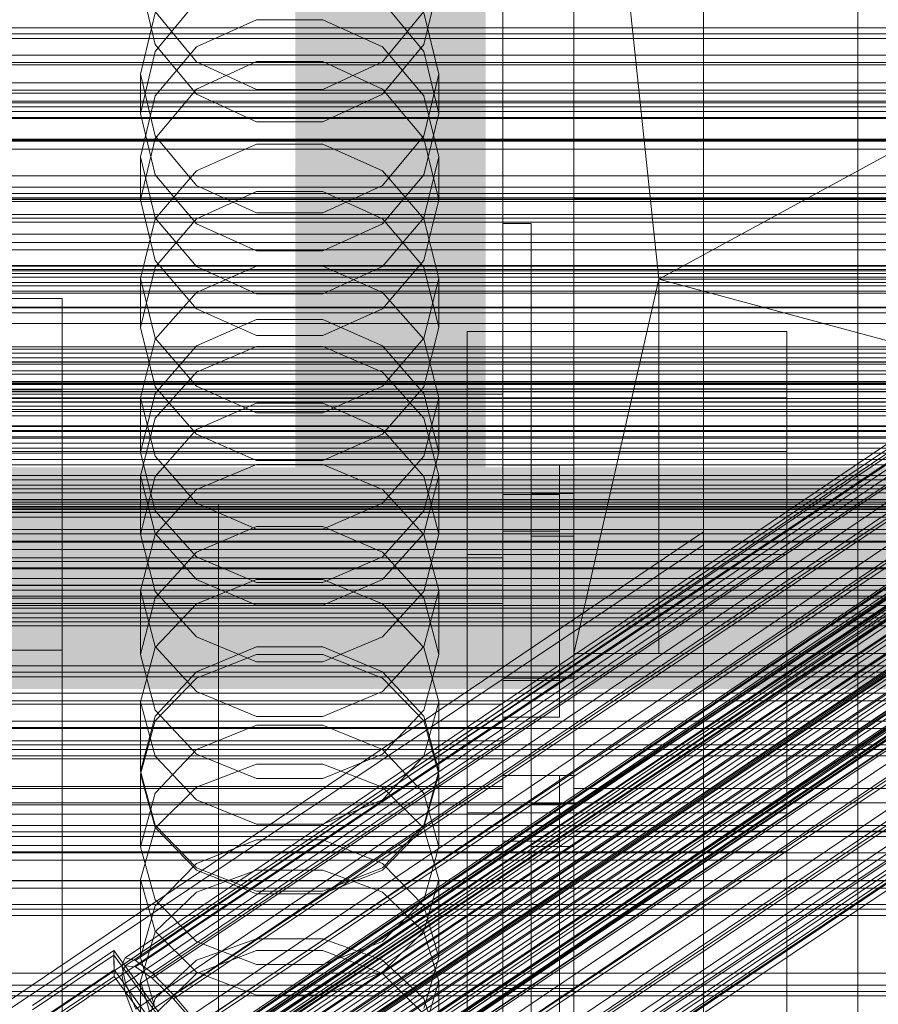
# Model space of a CAD drawing. Header units: millimetres. Extents: x -3490 to 61924, y -72580 to 6847.
# Tile 173 of 256: x 132 to 253, y -34520 to -34382. Entities that reach past the tile are written whole.
import ezdxf

# ---------------------------------------------------------------- set-up
doc = ezdxf.new("R2010")
doc.units = ezdxf.units.MM
for name, color, linetype, lineweight in [('COTAS_O', 1, 'Continuous', 0), ('COTAS_P', 1, 'Continuous', 0), ('frontal_briquetadora', 7, 'Continuous', 0), ('frontal_C01', 7, 'Continuous', 0), ('frontal_C02', 7, 'Continuous', 0), ('frontal_C03', 7, 'Continuous', 0), ('frontal_mezcladora', 7, 'Continuous', 0), ('frontal_secador', 7, 'Continuous', 0), ('frontal_tolva', 7, 'Continuous', 0), ('frontal_tolva-C01', 7, 'Continuous', 0)]:
    doc.layers.add(name, color=color, linetype=linetype, lineweight=lineweight)
doc.dimstyles.new('R19_100', dxfattribs={"dimtxt": 250, "dimasz": 150, "dimexe": 150, "dimexo": 80, "dimgap": 100, "dimtad": 1, "dimtih": 1, "dimtoh": 1, "dimdsep": 46, "dimcen": 0.09, "dimadec": 0, "dimazin": 0, "dimtfac": 1, "dimtdec": 4, "dimtofl": 0, "dimtmove": 0, "dimatfit": 3, "dimfxl": 1, "dimtolj": 1, "dimtzin": 0, "dimarcsym": 0})

# ---------------------------------------------------------------- blocks, each defined once
blk = doc.blocks.new('DIM_R29_52')
at = {"layer": 'COTAS_P'}
for p, q in [((-1750, -34600), (-1600, -34555)), ((2600, -34600), (2450, -34555)), ((-1750, -35500), (-1750, -34600)), ((-1750, -34600), (2600, -34600)), ((-1750, -34600), (-1600, -34645)), ((2600, -34600), (2450, -34645)), ((2600, -35500), (2600, -34600))]:
    blk.add_line(p, q, dxfattribs=at)
blk.add_text('4350 P', height=250, dxfattribs=at).set_placement((425, -34500))
blk = doc.blocks.new('DIM_R29_57')
at = {"layer": 'COTAS_O'}
for p, q in [((-1725, -33700), (-1575, -33655)), ((1725, -33700), (1575, -33655)), ((-1725, -34400), (-1725, -33700)), ((-1725, -33700), (1725, -33700)), ((-1725, -33700), (-1575, -33745)), ((1725, -33700), (1575, -33745)), ((1725, -34400), (1725, -33700))]:
    blk.add_line(p, q, dxfattribs=at)
blk.add_text('3450 O', height=250, dxfattribs=at).set_placement((0, -33600))
blk = doc.blocks.new('DIM_R29_58')
at = {"layer": 'COTAS_P'}
for p, q in [((-150, -32300), (550, -32300)), ((550, -32300), (505, -32450)), ((550, -34900), (550, -32300)), ((550, -32300), (595, -32450)), ((550, -34900), (505, -34750)), ((550, -34900), (595, -34750)), ((-150, -34900), (550, -34900))]:
    blk.add_line(p, q, dxfattribs=at)
blk.add_text('2600 P', height=250, rotation=90, dxfattribs=at).set_placement((450, -33600))
blk = doc.blocks.new('DIM_R29_61')
at = {"layer": 'COTAS_O'}
for p, q in [((-650, -34200), (-500, -34155)), ((650, -34200), (500, -34155)), ((-650, -34900), (-650, -34200)), ((-650, -34200), (650, -34200)), ((-650, -34200), (-500, -34245)), ((650, -34200), (500, -34245)), ((650, -34900), (650, -34200))]:
    blk.add_line(p, q, dxfattribs=at)
blk.add_text('1300 O', height=250, dxfattribs=at).set_placement((0, -34100))
blk = doc.blocks.new('DIM_R29_66')
at = {"layer": 'COTAS_P'}
for p, q in [((-305, -34680), (395, -34680)), ((395, -34680), (350, -34830)), ((395, -36000), (395, -34680)), ((395, -34680), (440, -34830)), ((395, -36000), (350, -35850)), ((395, -36000), (440, -35850)), ((-305, -36000), (395, -36000))]:
    blk.add_line(p, q, dxfattribs=at)
blk.add_text('1320 P', height=250, rotation=90, dxfattribs=at).set_placement((295, -35340))

msp = doc.modelspace()

# ---------------------------------------------------------------- linework, layer by layer
at = {"layer": 'frontal_briquetadora'}
for p, q in [((210, -34680), (210, -33820)), ((210, -34060), (210, -34490)), ((210, -34496), (210, -34060)), ((210, -34680), (210, -34260)), ((210, -34496), (210, -34260)), ((210, -34305), (210, -34471)), ((222, -34418.333), (210, -34305)), ((210, -34680), (210, -34305)), ((210, -34305), (210, -34496)), ((430, -34305), (222, -34418.333)), ((200, -34383.153), (200, -34372.127)), ((200, -34383.24), (200, -34372.205)), ((200, -34372.717), (200, -34391.832)), ((200, -34373.318), (200, -34392.425)), ((200, -34393.018), (200, -34373.92)), ((200, -34375.844), (200, -34386.064)), ((200, -34375.925), (200, -34386.153)), ((151.08, -34385.296), (149, -34376.522)), ((191, -34376.522), (188.92, -34385.296)), ((151.08, -34386.283), (156.906, -34379.254)), ((183.094, -34379.254), (188.92, -34386.283)), ((200, -34379.318), (200, -34388.707)), ((200, -34379.401), (200, -34388.798)), ((151.08, -34380.809), (149, -34389.484)), ((151.08, -34380.664), (156.907, -34387.722)), ((156.907, -34385.622), (165.327, -34381.804)), ((165.327, -34381.804), (174.673, -34381.804)), ((174.673, -34381.804), (183.093, -34385.622)), ((183.093, -34387.722), (188.92, -34380.664)), ((191, -34389.484), (188.92, -34380.809)), ((200, -34391.516), (200, -34383.153)), ((200, -34391.61), (200, -34383.24)), ((156.906, -34392.292), (151.08, -34385.296)), ((151.08, -34392.502), (156.907, -34385.622)), ((183.093, -34385.622), (188.92, -34392.502)), ((188.92, -34385.296), (183.094, -34392.292)), ((200, -34386.064), (200, -34393.549)), ((200, -34386.153), (200, -34393.644)), ((149, -34394.99), (151.08, -34386.283)), ((188.92, -34386.283), (191, -34394.99)), ((165.326, -34387.688), (156.906, -34391.571)), ((156.907, -34387.722), (165.327, -34391.639)), ((174.674, -34387.688), (165.326, -34387.688)), ((174.673, -34391.639), (183.093, -34387.722)), ((183.094, -34391.571), (174.674, -34387.688)), ((200, -34388.707), (200, -34395.296)), ((200, -34388.798), (200, -34395.393)), ((149, -34389.484), (149, -34394.99)), ((149, -34389.484), (151.08, -34398.159)), ((188.92, -34398.159), (191, -34389.484)), ((191, -34389.484), (191, -34394.99)), ((156.906, -34391.571), (151.08, -34398.53)), ((165.327, -34391.639), (174.673, -34391.639)), ((188.92, -34398.53), (183.094, -34391.571)), ((200, -34397.01), (200, -34391.516)), ((200, -34397.108), (200, -34391.61)), ((149, -34401.081), (151.08, -34392.502)), ((165.326, -34396.159), (156.906, -34392.292)), ((183.094, -34392.292), (174.674, -34396.159)), ((188.92, -34392.502), (191, -34401.081)), ((200, -34391.832), (200, -34410.648)), ((200, -34392.425), (200, -34411.23)), ((200, -34411.813), (200, -34393.018)), ((200, -34393.549), (200, -34398.115)), ((200, -34393.644), (200, -34398.214)), ((151.08, -34403.634), (149, -34394.99)), ((191, -34394.99), (188.92, -34403.634)), ((200, -34395.296), (200, -34398.924)), ((200, -34395.393), (200, -34399.023)), ((174.674, -34396.159), (165.326, -34396.159)), ((200, -34399.5), (200, -34397.01)), ((200, -34399.6), (200, -34397.108)), ((151.08, -34398.53), (149, -34407.145)), ((151.08, -34398.159), (156.907, -34405.116)), ((183.093, -34405.116), (188.92, -34398.159)), ((191, -34407.145), (188.92, -34398.53)), ((200, -34398.115), (200, -34399.65)), ((200, -34398.214), (200, -34399.75)), ((210, -34399.964), (210, -34398.226)), ((156.907, -34403.051), (165.327, -34399.304)), ((165.327, -34399.304), (174.673, -34399.304)), ((174.673, -34399.304), (183.093, -34403.051)), ((200, -34398.924), (200, -34399.5)), ((200, -34399.023), (200, -34399.6)), ((210, -34403.095), (210, -34399.964)), ((149, -34401.081), (149, -34407.145)), ((151.08, -34409.66), (149, -34401.081)), ((191, -34401.081), (188.92, -34409.66)), ((191, -34401.081), (191, -34407.145)), ((151.08, -34409.801), (156.907, -34403.051)), ((156.906, -34410.517), (151.08, -34403.634)), ((183.093, -34403.051), (188.92, -34409.801)), ((188.92, -34403.634), (183.094, -34410.517)), ((210, -34407), (210, -34403.095)), ((156.907, -34405.116), (165.327, -34408.976)), ((174.673, -34408.976), (183.093, -34405.116)), ((165.326, -34405.988), (156.906, -34409.807)), ((174.674, -34405.988), (165.326, -34405.988)), ((183.094, -34409.807), (174.674, -34405.988)), ((149, -34407.145), (151.08, -34415.689)), ((188.92, -34415.689), (191, -34407.145)), ((210, -34407), (452, -34407)), ((210, -34407), (210, -34410.905)), ((156.907, -34416.54), (151.08, -34409.66)), ((165.327, -34408.976), (174.673, -34408.976)), ((188.92, -34409.66), (183.093, -34416.54)), ((149, -34418.219), (151.08, -34409.801)), ((156.906, -34409.807), (151.08, -34416.648)), ((165.326, -34414.319), (156.906, -34410.517)), ((183.094, -34410.517), (174.674, -34414.319)), ((188.92, -34416.648), (183.094, -34409.807)), ((188.92, -34409.801), (191, -34418.219)), ((200, -34454.149), (200, -34410.477)), ((200, -34410.477), (200, -34448.619)), ((204, -34410.477), (200, -34410.477)), ((200, -34410.648), (200, -34429.115)), ((204, -34410.477), (204, -34454.149)), ((204, -34448.619), (204, -34410.477)), ((210, -34410.905), (210, -34414.036)), ((200, -34411.23), (200, -34429.686)), ((200, -34430.257), (200, -34411.813)), ((174.674, -34414.319), (165.326, -34414.319)), ((210, -34414.036), (210, -34415.774)), ((151.08, -34416.648), (149, -34425.108)), ((151.08, -34415.689), (156.906, -34422.488)), ((165.327, -34416.505), (156.907, -34420.17)), ((165.327, -34420.358), (156.907, -34416.54)), ((174.673, -34416.505), (165.327, -34416.505)), ((183.093, -34420.17), (174.673, -34416.505)), ((183.093, -34416.54), (174.673, -34420.358)), ((183.094, -34422.488), (188.92, -34415.689)), ((191, -34425.108), (188.92, -34416.648)), ((149, -34418.219), (149, -34425.108)), ((149, -34418.219), (151.08, -34426.637)), ((188.92, -34426.637), (191, -34418.219)), ((191, -34418.219), (191, -34425.108)), ((222, -34418.333), (210, -34471)), ((222, -34471), (222, -34418.333)), ((222, -34418.333), (418, -34418.333)), ((418, -34471), (222, -34418.333)), ((156.907, -34420.17), (151.08, -34426.776)), ((174.673, -34420.358), (165.327, -34420.358)), ((188.92, -34426.776), (183.093, -34420.17)), ((156.906, -34422.488), (165.326, -34426.241)), ((174.674, -34426.241), (183.094, -34422.488)), ((156.906, -34427.72), (165.326, -34423.972)), ((165.326, -34423.972), (174.674, -34423.972)), ((174.674, -34423.972), (183.094, -34427.72)), ((151.08, -34433.486), (149, -34425.108)), ((165.326, -34426.241), (174.674, -34426.241)), ((191, -34425.108), (188.92, -34433.486)), ((151.08, -34426.776), (149, -34435.012)), ((151.08, -34426.637), (156.907, -34433.388)), ((151.08, -34434.426), (156.906, -34427.72)), ((183.093, -34433.388), (188.92, -34426.637)), ((183.094, -34427.72), (188.92, -34434.426)), ((191, -34435.012), (188.92, -34426.776)), ((156.907, -34431.392), (165.327, -34427.785)), ((165.327, -34427.785), (174.673, -34427.785)), ((174.673, -34427.785), (183.093, -34431.392)), ((200, -34429.115), (200, -34447.187)), ((200, -34429.686), (200, -34447.745)), ((200, -34448.302), (200, -34430.257)), ((151.08, -34437.891), (156.907, -34431.392)), ((183.093, -34431.392), (188.92, -34437.891)), ((200, -34434.477), (-160, -34434.477)), ((149, -34442.708), (151.08, -34434.426)), ((156.906, -34440.145), (151.08, -34433.486)), ((156.907, -34433.388), (165.327, -34437.134)), ((174.673, -34437.134), (183.093, -34433.388)), ((188.92, -34433.486), (183.094, -34440.145)), ((188.92, -34434.426), (191, -34442.708)), ((200, -34478.149), (200, -34434.477)), ((200, -34439.62), (200, -34434.477)), ((149, -34435.012), (149, -34442.708)), ((149, -34435.012), (151.08, -34443.249)), ((165.326, -34435.765), (156.906, -34439.459)), ((174.674, -34435.765), (165.326, -34435.765)), ((183.094, -34439.459), (174.674, -34435.765)), ((188.92, -34443.249), (191, -34435.012)), ((191, -34435.012), (191, -34442.708)), ((165.327, -34437.134), (174.673, -34437.134)), ((149, -34445.996), (151.08, -34437.891)), ((188.92, -34437.891), (191, -34445.996)), ((200, -34441.272), (200, -34438.696)), ((200, -34438.696), (200, -34442.962)), ((-160, -34439.62), (200, -34439.62)), ((156.906, -34439.459), (151.08, -34446.067)), ((165.326, -34443.818), (156.906, -34440.145)), ((183.094, -34440.145), (174.674, -34443.818)), ((188.92, -34446.067), (183.094, -34439.459)), ((200, -34439.62), (200, -34483.291)), ((200, -34450.299), (200, -34441.272)), ((151.08, -34450.901), (149, -34442.708)), ((191, -34442.708), (188.92, -34450.901)), ((200, -34442.962), (200, -34453.421)), ((151.08, -34443.249), (156.907, -34449.855)), ((174.674, -34443.818), (165.326, -34443.818)), ((183.093, -34449.855), (188.92, -34443.249)), ((156.907, -34447.906), (165.327, -34444.394)), ((165.327, -34444.394), (174.673, -34444.394)), ((174.673, -34444.394), (183.093, -34447.906)), ((200, -34444.477), (208, -34444.477)), ((200, -34474.477), (200, -34444.477)), ((200, -34448.416), (200, -34444.991)), ((208, -34444.477), (210, -34444.477)), ((208, -34474.477), (208, -34444.477)), ((210, -34474.477), (210, -34444.477)), ((149, -34445.996), (149, -34454.221)), ((151.08, -34454.101), (149, -34445.996)), ((151.08, -34446.067), (149, -34454.221)), ((191, -34445.996), (188.92, -34454.101)), ((191, -34454.221), (188.92, -34446.067)), ((191, -34445.996), (191, -34454.221)), ((151.08, -34454.234), (156.907, -34447.906)), ((183.093, -34447.906), (188.92, -34454.234)), ((200, -34447.187), (200, -34464.816)), ((200, -34447.745), (200, -34465.36)), ((200, -34465.903), (200, -34448.302)), ((200, -34458.171), (200, -34448.416)), ((204, -34448.477), (210, -34448.477)), ((204, -34454.477), (204, -34448.477)), ((210, -34454.477), (210, -34448.477)), ((156.907, -34449.855), (165.327, -34453.52)), ((174.673, -34453.52), (183.093, -34449.855)), ((200, -34448.619), (200, -34492.29)), ((200, -34448.619), (204, -34448.619)), ((200, -34448.619), (200, -34474.822)), ((200, -34453.761), (200, -34448.619)), ((200, -34448.619), (208, -34448.619)), ((204, -34492.29), (204, -34448.619)), ((208, -34474.822), (208, -34448.619)), ((208, -34448.619), (208, -34453.761)), ((200, -34451.11), (-160, -34451.11)), ((156.906, -34457.404), (151.08, -34450.901)), ((188.92, -34450.901), (183.094, -34457.404)), ((200, -34464.401), (200, -34450.299)), ((200, -34453.453), (200, -34450.877)), ((200, -34450.877), (200, -34455.143)), ((200, -34483.291), (200, -34451.11)), ((200, -34457.538), (200, -34451.11)), ((165.326, -34453.127), (156.906, -34456.734)), ((174.674, -34453.127), (165.326, -34453.127)), ((165.327, -34453.52), (174.673, -34453.52)), ((183.094, -34456.734), (174.674, -34453.127)), ((200, -34453.421), (200, -34468.481)), ((200, -34462.48), (200, -34453.453)), ((200, -34479.964), (200, -34453.761)), ((208, -34453.761), (200, -34453.761)), ((208, -34453.761), (208, -34479.964)), ((149, -34454.221), (151.08, -34462.278)), ((149, -34462.125), (151.08, -34454.234)), ((156.907, -34460.601), (151.08, -34454.101)), ((188.92, -34454.101), (183.093, -34460.601)), ((188.92, -34462.278), (191, -34454.221)), ((188.92, -34454.234), (191, -34462.125)), ((200, -34674), (200, -34454.149)), ((200, -34454.149), (200, -34492.29)), ((204, -34454.149), (200, -34454.149)), ((200, -34455.143), (200, -34465.602)), ((204, -34454.149), (204, -34674)), ((204, -34492.29), (204, -34454.149)), ((204, -34454.477), (210, -34454.477)), ((156.906, -34456.734), (151.08, -34463.181)), ((188.92, -34463.18), (183.094, -34456.734)), ((-160, -34457.538), (200, -34457.538)), ((165.326, -34460.988), (156.906, -34457.404)), ((183.094, -34457.404), (174.674, -34460.988)), ((200, -34457.538), (200, -34489.719)), ((200, -34472.77), (200, -34458.171)), ((165.327, -34460.596), (156.907, -34464.004)), ((165.327, -34464.208), (156.907, -34460.601)), ((174.674, -34460.988), (165.326, -34460.988)), ((174.673, -34460.596), (165.327, -34460.596)), ((183.093, -34464.004), (174.673, -34460.596)), ((183.093, -34460.601), (174.673, -34464.208)), ((200, -34461.368), (-160, -34461.368)), ((149, -34462.125), (149, -34471.125)), ((149, -34462.125), (151.08, -34470.016)), ((151.08, -34462.278), (156.906, -34468.668)), ((183.094, -34468.668), (188.92, -34462.278)), ((188.92, -34470.016), (191, -34462.125)), ((191, -34462.125), (191, -34471.125)), ((200, -34489.719), (200, -34461.368)), ((200, -34463.94), (200, -34461.368)), ((151.08, -34463.181), (149, -34471.125)), ((191, -34471.125), (188.92, -34463.18)), ((200, -34476.582), (200, -34462.48)), ((-160, -34463.94), (200, -34463.94)), ((156.907, -34464.004), (151.08, -34470.145)), ((174.673, -34464.208), (165.327, -34464.208)), ((188.92, -34470.145), (183.093, -34464.004)), ((200, -34463.94), (200, -34492.29)), ((200, -34481.433), (200, -34464.401)), ((200, -34464.816), (200, -34481.959)), ((200, -34465.36), (200, -34482.486)), ((200, -34465.602), (200, -34480.662)), ((200, -34483.013), (200, -34465.903)), ((156.906, -34468.668), (165.326, -34472.188)), ((174.674, -34472.188), (183.094, -34468.668)), ((200, -34468.481), (200, -34485.849)), ((151.08, -34470.145), (149, -34477.803)), ((151.08, -34470.016), (156.907, -34476.344)), ((156.906, -34473.572), (165.326, -34470.06)), ((165.326, -34470.06), (174.674, -34470.06)), ((174.674, -34470.06), (183.094, -34473.572)), ((183.093, -34476.344), (188.92, -34470.016)), ((191, -34477.803), (188.92, -34470.145)), ((151.08, -34478.964), (149, -34471.125)), ((156.907, -34474.485), (165.327, -34471.151)), ((165.327, -34471.151), (174.673, -34471.151)), ((174.673, -34471.151), (183.093, -34474.485)), ((191, -34471.125), (188.92, -34478.964)), ((210, -34471), (222, -34471)), ((210, -34471), (430, -34471)), ((210, -34471), (210, -34680)), ((210, -34471), (210, -34496)), ((430, -34471), (222, -34471)), ((418, -34471), (222, -34471)), ((165.326, -34472.188), (174.674, -34472.188)), ((200, -34489.991), (200, -34472.77)), ((151.08, -34479.841), (156.906, -34473.572)), ((151.08, -34480.494), (156.907, -34474.485)), ((183.093, -34474.485), (188.92, -34480.494)), ((183.094, -34473.572), (188.92, -34479.841)), ((200, -34474.477), (208, -34474.477)), ((200, -34474.822), (200, -34479.964)), ((208, -34474.822), (200, -34474.822)), ((208, -34474.477), (210, -34474.477)), ((208, -34479.964), (208, -34474.822)), ((156.907, -34476.344), (165.327, -34479.856)), ((174.673, -34479.856), (183.093, -34476.344)), ((200, -34493.614), (200, -34476.582)), ((200, -34478.149), (-160, -34478.149)), ((149, -34477.803), (149, -34487.557)), ((149, -34477.803), (151.08, -34485.461)), ((156.906, -34485.172), (151.08, -34478.964)), ((188.92, -34478.964), (183.094, -34485.172)), ((188.92, -34485.461), (191, -34477.803)), ((191, -34477.803), (191, -34487.557)), ((200, -34698), (200, -34478.149)), ((200, -34483.291), (200, -34478.149)), ((149, -34487.557), (151.08, -34479.841)), ((165.327, -34479.856), (174.673, -34479.856)), ((188.92, -34479.841), (191, -34487.557)), ((208, -34479.964), (200, -34479.964)), ((-160, -34481.433), (200, -34481.433)), ((149, -34487.986), (151.08, -34480.494)), ((165.326, -34481.091), (156.906, -34484.534)), ((174.674, -34481.091), (165.326, -34481.091)), ((183.094, -34484.534), (174.674, -34481.091)), ((188.92, -34480.494), (191, -34487.986)), ((200, -34480.662), (200, -34498.03)), ((200, -34498.801), (200, -34481.433)), ((200, -34481.959), (200, -34498.57)), ((200, -34482.486), (200, -34499.08)), ((200, -34499.589), (200, -34483.013)), ((-160, -34483.291), (200, -34483.291)), ((156.906, -34484.534), (151.08, -34490.676)), ((188.92, -34490.676), (183.094, -34484.534)), ((200, -34483.291), (200, -34703.142)), ((200, -34691.652), (200, -34483.291)), ((200, -34489.719), (200, -34483.291)), ((-160, -34485.849), (200, -34485.849)), ((151.08, -34485.461), (156.907, -34491.602)), ((165.326, -34488.588), (156.906, -34485.172)), ((183.094, -34485.172), (174.674, -34488.588)), ((183.093, -34491.602), (188.92, -34485.461)), ((200, -34485.849), (200, -34502.881)), ((156.907, -34489.803), (165.327, -34486.586)), ((165.327, -34486.586), (174.673, -34486.586)), ((174.673, -34486.586), (183.093, -34489.803)), ((151.08, -34495.158), (149, -34487.557)), ((149, -34487.986), (149, -34498.23)), ((151.08, -34495.478), (149, -34487.986)), ((174.674, -34488.588), (165.326, -34488.588)), ((191, -34487.557), (188.92, -34495.158)), ((191, -34487.986), (188.92, -34495.478)), ((191, -34487.986), (191, -34498.23)), ((200, -34488.149), (208, -34488.149)), ((200, -34518.149), (200, -34488.149)), ((208, -34488.149), (210, -34488.149)), ((208, -34518.149), (208, -34488.149)), ((210, -34518.149), (210, -34488.149)), ((-160, -34489.719), (200, -34489.719)), ((-160, -34489.991), (200, -34489.991)), ((151.08, -34495.6), (156.907, -34489.803)), ((183.093, -34489.803), (188.92, -34495.6)), ((200, -34489.719), (200, -34698.08)), ((200, -34692.717), (200, -34489.719)), ((200, -34492.29), (200, -34489.719)), ((200, -34489.991), (200, -34507.212)), ((430, -34490), (210, -34490)), ((151.08, -34490.676), (149, -34498.23)), ((191, -34498.23), (188.92, -34490.676)), ((-160, -34492.29), (200, -34492.29)), ((156.907, -34491.602), (165.327, -34495.01)), ((174.673, -34495.01), (183.093, -34491.602)), ((200, -34492.29), (200, -34695.288)), ((200, -34492.29), (204, -34492.29)), ((200, -34492.29), (200, -34689.16)), ((200, -34497.432), (200, -34492.29)), ((200, -34492.29), (208, -34492.29)), ((204, -34492.149), (210, -34492.149)), ((204, -34498.149), (204, -34492.149)), ((204, -34695.288), (204, -34492.29)), ((208, -34689.16), (208, -34492.29)), ((208, -34492.29), (208, -34497.432)), ((210, -34498.149), (210, -34492.149)), ((-160, -34493.614), (200, -34493.614)), ((200, -34510.982), (200, -34493.614)), ((149, -34502.829), (151.08, -34495.6)), ((156.906, -34501.17), (151.08, -34495.158)), ((156.907, -34501.486), (151.08, -34495.478)), ((165.327, -34495.01), (174.673, -34495.01)), ((188.92, -34495.478), (183.093, -34501.486)), ((188.92, -34495.158), (183.094, -34501.17)), ((188.92, -34495.6), (191, -34502.829)), ((210, -34496), (430, -34496)), ((210, -34496), (210, -34680)), ((-160, -34498.03), (200, -34498.03)), ((149, -34498.23), (151.08, -34505.662)), ((165.326, -34497.219), (156.906, -34500.552)), ((174.674, -34497.219), (165.326, -34497.219)), ((183.094, -34500.552), (174.674, -34497.219)), ((188.92, -34505.662), (191, -34498.23)), ((200, -34694.302), (200, -34497.432)), ((208, -34497.432), (200, -34497.432)), ((200, -34498.03), (200, -34515.062)), ((204, -34498.149), (210, -34498.149)), ((208, -34497.432), (208, -34694.302)), ((200, -34498.57), (200, -34514.607)), ((200, -34513.861), (200, -34498.801)), ((200, -34499.08), (200, -34515.099)), ((200, -34515.589), (200, -34499.589)), ((156.906, -34500.552), (151.08, -34506.493)), ((165.326, -34504.474), (156.906, -34501.17)), ((183.094, -34501.17), (174.674, -34504.474)), ((188.92, -34506.493), (183.094, -34500.552)), ((165.327, -34504.82), (156.907, -34501.486)), ((165.327, -34501.512), (156.907, -34504.604)), ((174.673, -34501.512), (165.327, -34501.512)), ((183.093, -34501.486), (174.673, -34504.82)), ((183.093, -34504.604), (174.673, -34501.512)), ((149, -34502.829), (149, -34513.787)), ((149, -34502.829), (151.08, -34510.058)), ((188.92, -34510.058), (191, -34502.829)), ((191, -34502.829), (191, -34513.787)), ((200, -34502.881), (200, -34516.984)), ((156.907, -34504.604), (151.08, -34510.176)), ((174.674, -34504.474), (165.326, -34504.474)), ((174.673, -34504.82), (165.327, -34504.82)), ((188.92, -34510.176), (183.093, -34504.604)), ((151.08, -34506.493), (149, -34513.787)), ((151.08, -34505.662), (156.906, -34511.534)), ((183.094, -34511.534), (188.92, -34505.662)), ((191, -34513.787), (188.92, -34506.493)), ((200, -34507.212), (200, -34521.811)), ((151.08, -34510.176), (149, -34517.123)), ((151.08, -34510.058), (156.907, -34515.855)), ((183.093, -34515.855), (188.92, -34510.058)), ((191, -34517.123), (188.92, -34510.176)), ((156.906, -34511.534), (165.326, -34514.76)), ((156.907, -34514.166), (165.327, -34511.161)), ((165.327, -34511.161), (174.673, -34511.161)), ((174.673, -34511.161), (183.093, -34514.166)), ((174.674, -34514.76), (183.094, -34511.534)), ((200, -34526.043), (200, -34510.982)), ((156.906, -34516.027), (165.326, -34512.811)), ((165.326, -34512.811), (174.674, -34512.811)), ((174.674, -34512.811), (183.094, -34516.027)), ((151.08, -34520.952), (149, -34513.787)), ((151.08, -34519.58), (156.907, -34514.166)), ((165.326, -34514.76), (174.674, -34514.76)), ((183.093, -34514.166), (188.92, -34519.58)), ((191, -34513.787), (188.92, -34520.952)), ((200, -34524.321), (200, -34513.861)), ((200, -34514.607), (200, -34530.029)), ((151.08, -34521.752), (156.906, -34516.027)), ((156.907, -34515.855), (165.327, -34519.072)), ((174.673, -34519.072), (183.093, -34515.855)), ((183.094, -34516.027), (188.92, -34521.752)), ((200, -34515.062), (200, -34529.165)), ((200, -34515.099), (200, -34530.501)), ((200, -34530.972), (200, -34515.589)), ((149, -34517.123), (149, -34528.769)), ((149, -34517.123), (151.08, -34524.071)), ((188.92, -34524.071), (191, -34517.123)), ((191, -34517.123), (191, -34528.769)), ((200, -34516.984), (200, -34526.011)), ((165.327, -34519.072), (174.673, -34519.072)), ((200, -34518.149), (208, -34518.149)), ((208, -34518.149), (210, -34518.149)), ((149, -34526.331), (151.08, -34519.58)), ((188.92, -34519.58), (191, -34526.331))]:
    msp.add_line(p, q, dxfattribs=at)
at = {"layer": 'frontal_C01'}
for p, q in [((250, -35948.844), (250, -33373.251)), ((250, -33378.064), (250, -35953.656)), ((228.298, -34453.88), (228.298, -34191.267)), ((228.298, -34197.047), (228.298, -34459.66)), ((146.872, -34513.845), (331.181, -34389.51)), ((148.32, -34514.194), (332.629, -34389.859)), ((146.383, -34514.934), (330.692, -34390.6)), ((150.629, -34515.959), (334.938, -34391.624)), ((146.887, -34517.389), (331.197, -34393.055)), ((141.045, -34537.815), (354.844, -34393.587)), ((141.218, -34537.429), (355.017, -34393.2)), ((141.224, -34538.685), (355.022, -34394.456)), ((141.731, -34537.552), (355.53, -34393.324)), ((142.549, -34538.178), (356.348, -34393.95)), ((141.742, -34539.979), (355.541, -34395.751)), ((143.617, -34539.262), (357.415, -34395.034)), ((153.641, -34519.019), (337.95, -34394.685)), ((144.861, -34540.732), (358.659, -34396.503)), ((148.35, -34521.042), (332.659, -34396.708)), ((142.565, -34541.61), (356.363, -34397.381)), ((359.995, -34398.258), (146.196, -34542.486)), ((143.635, -34543.465), (357.434, -34399.237)), ((157.152, -34523.166), (341.461, -34398.832)), ((144.881, -34545.419), (358.68, -34401.191)), ((147.533, -34544.406), (361.332, -34400.177)), ((150.672, -34525.644), (334.981, -34401.309)), ((148.779, -34546.36), (362.578, -34402.132)), ((146.218, -34547.339), (360.017, -34403.111)), ((149.85, -34548.216), (363.648, -34403.987)), ((345.231, -34403.783), (160.922, -34528.118)), ((147.554, -34549.093), (361.352, -34404.865)), ((148.798, -34550.563), (362.596, -34406.335)), ((150.672, -34549.846), (364.471, -34405.618)), ((151.191, -34551.14), (364.989, -34406.912)), ((153.694, -34530.881), (338.003, -34406.546)), ((149.865, -34551.647), (363.664, -34407.419)), ((150.683, -34552.273), (364.482, -34408.044)), ((151.196, -34552.396), (364.995, -34408.168)), ((151.369, -34552.01), (365.168, -34407.782)), ((164.693, -34533.535), (349.002, -34409.201)), ((157.211, -34536.396), (341.52, -34412.061)), ((168.21, -34539.051), (352.519, -34414.716)), ((160.982, -34541.814), (345.291, -34417.479)), ((171.232, -34544.288), (355.541, -34419.953)), ((164.752, -34546.765), (349.061, -34422.43)), ((173.554, -34548.889), (357.863, -34424.555)), ((168.263, -34550.912), (352.572, -34426.577)), ((175.016, -34552.542), (359.326, -34428.207)), ((171.275, -34553.972), (355.584, -34429.638)), ((173.584, -34555.737), (357.893, -34431.403)), ((175.032, -34556.087), (359.341, -34431.752)), ((175.521, -34554.997), (359.83, -34430.662)), ((228.298, -34453.88), (130, -34520.192)), ((228.298, -34716.493), (228.298, -34453.88)), ((228.298, -34453.88), (228.298, -34459.66)), ((130, -34525.972), (228.298, -34459.66)), ((228.298, -34459.66), (228.298, -34722.274)), ((133.809, -34520.559), (145.277, -34512.823)), ((145.277, -34512.823), (145.289, -34515.519)), ((145.277, -34512.823), (172.809, -34550.677)), ((146.383, -34514.934), (146.872, -34513.845)), ((146.887, -34517.389), (146.383, -34514.934)), ((146.872, -34513.845), (148.32, -34514.194)), ((148.32, -34514.194), (150.629, -34515.959)), ((145.289, -34515.519), (133.821, -34523.256)), ((172.821, -34553.374), (145.289, -34515.519)), ((150.629, -34515.959), (153.641, -34519.019)), ((148.35, -34521.042), (146.887, -34517.389)), ((153.641, -34519.019), (157.152, -34523.166))]:
    msp.add_line(p, q, dxfattribs=at)
at = {"layer": 'frontal_C02'}
for p, q in [((250, -35767.183), (250, -32921.727)), ((250, -32926.497), (250, -35771.953)), ((228.298, -34455.696), (228.298, -34165.201)), ((228.298, -34170.932), (228.298, -34461.426)), ((146.872, -34514.939), (331.181, -34391.684)), ((146.383, -34516.222), (330.692, -34392.967)), ((148.32, -34515.097), (332.629, -34391.842)), ((150.629, -34516.684), (334.938, -34393.43)), ((141.218, -34538.448), (355.017, -34395.472)), ((141.731, -34538.504), (355.53, -34395.528)), ((146.887, -34518.858), (331.197, -34395.603)), ((141.045, -34538.902), (354.844, -34395.927)), ((141.224, -34539.836), (355.022, -34396.861)), ((142.549, -34539.066), (356.348, -34396.091)), ((143.617, -34540.097), (357.415, -34397.122)), ((153.641, -34519.593), (337.95, -34396.339)), ((141.742, -34541.186), (355.541, -34398.211)), ((144.861, -34541.526), (358.659, -34398.55)), ((142.565, -34542.86), (356.363, -34399.884)), ((148.35, -34522.667), (332.659, -34399.413)), ((359.995, -34400.28), (146.196, -34543.255)), ((157.152, -34523.626), (341.461, -34400.371)), ((143.635, -34544.743), (357.434, -34401.768)), ((147.533, -34545.168), (361.332, -34402.192)), ((144.881, -34546.708), (358.68, -34403.733)), ((148.779, -34547.132), (362.578, -34404.157)), ((150.672, -34527.39), (334.981, -34404.136)), ((345.231, -34405.252), (160.922, -34528.507)), ((146.218, -34548.62), (360.017, -34405.645)), ((149.85, -34549.016), (363.648, -34406.04)), ((147.554, -34550.35), (361.352, -34407.374)), ((150.672, -34550.689), (364.471, -34407.714)), ((148.798, -34551.779), (362.596, -34408.803)), ((151.191, -34552.039), (364.989, -34409.064)), ((153.694, -34532.706), (338.003, -34409.451)), ((149.865, -34552.809), (363.664, -34409.834)), ((150.683, -34553.372), (364.482, -34410.397)), ((151.196, -34553.428), (364.995, -34410.452)), ((151.369, -34552.973), (365.168, -34409.998)), ((164.693, -34533.904), (349.002, -34410.649)), ((157.211, -34538.251), (341.52, -34414.996)), ((-311.15, -34416.368), (311.15, -34416.368)), ((168.21, -34539.449), (352.519, -34416.194)), ((-311.15, -34416.964), (311.15, -34416.964)), ((-311.15, -34417.501), (311.15, -34417.501)), ((-311.15, -34419.249), (311.15, -34419.249)), ((-311.15, -34420.287), (311.15, -34420.287)), ((160.982, -34543.648), (345.291, -34420.393)), ((171.232, -34544.764), (355.541, -34421.51)), ((-311.15, -34423.068), (311.15, -34423.068)), ((-311.15, -34424.535), (311.15, -34424.535)), ((164.752, -34548.529), (349.061, -34425.274)), ((173.554, -34549.488), (357.863, -34426.233)), ((-311.15, -34428.159), (311.15, -34428.159)), ((-311.15, -34429.956), (311.15, -34429.956)), ((168.263, -34552.561), (352.572, -34429.307)), ((175.016, -34553.297), (359.326, -34430.042)), ((-440, -34432.754), (440, -34432.754)), ((-440, -34432.965), (440, -34432.965)), ((-440, -34433.156), (440, -34433.156)), ((171.275, -34555.471), (355.584, -34432.216)), ((175.521, -34555.933), (359.83, -34432.678)), ((-440, -34433.775), (440, -34433.775)), ((-440, -34434.143), (440, -34434.143)), ((311.15, -34434.176), (-311.15, -34434.176)), ((173.584, -34557.058), (357.893, -34433.803)), ((175.032, -34557.216), (359.341, -34433.961)), ((-440, -34435.128), (440, -34435.128)), ((-440, -34435.648), (440, -34435.648)), ((-440, -34436.932), (440, -34436.932)), ((-311.15, -34436.18), (311.15, -34436.18)), ((-440, -34437.569), (440, -34437.569)), ((440, -34439.064), (-440, -34439.064)), ((-440, -34439.774), (440, -34439.774)), ((-440, -34441.379), (440, -34441.379)), ((-311.15, -34440.709), (311.15, -34440.709)), ((-440, -34442.114), (440, -34442.114)), ((-311.15, -34442.784), (311.15, -34442.784)), ((-440, -34443.719), (440, -34443.719)), ((-440, -34444.429), (440, -34444.429)), ((-440, -34445.925), (440, -34445.925)), ((-440, -34446.561), (440, -34446.561)), ((-440, -34447.845), (440, -34447.845)), ((-440, -34448.365), (440, -34448.365)), ((-311.15, -34447.313), (311.15, -34447.313)), ((-440, -34449.351), (440, -34449.351)), ((-440, -34449.718), (440, -34449.718)), ((-311.15, -34449.317), (311.15, -34449.317)), ((-440, -34450.338), (440, -34450.338)), ((-440, -34450.528), (440, -34450.528)), ((-440, -34450.739), (440, -34450.739)), ((-311.15, -34453.538), (311.15, -34453.538)), ((-311.15, -34455.334), (311.15, -34455.334)), ((228.298, -34455.696), (130, -34521.432)), ((228.298, -34746.19), (228.298, -34455.696)), ((228.298, -34455.696), (228.298, -34461.426)), ((-311.15, -34458.959), (311.15, -34458.959)), ((-311.15, -34460.426), (311.15, -34460.426)), ((130, -34527.162), (228.298, -34461.426)), ((228.298, -34461.426), (228.298, -34751.921)), ((-311.15, -34463.207), (311.15, -34463.207)), ((-311.15, -34464.244), (311.15, -34464.244)), ((-311.15, -34465.992), (311.15, -34465.992)), ((-311.15, -34466.529), (311.15, -34466.529)), ((-311.15, -34467.125), (311.15, -34467.125)), ((133.809, -34521.151), (145.277, -34513.482)), ((145.277, -34513.482), (145.289, -34516.463)), ((145.277, -34513.482), (172.809, -34551.005)), ((146.383, -34516.222), (146.872, -34514.939)), ((146.872, -34514.939), (148.32, -34515.097)), ((146.887, -34518.858), (146.383, -34516.222)), ((148.32, -34515.097), (150.629, -34516.684)), ((145.289, -34516.463), (133.821, -34524.132)), ((172.821, -34553.985), (145.289, -34516.463)), ((150.629, -34516.684), (153.641, -34519.593)), ((148.35, -34522.667), (146.887, -34518.858)), ((153.641, -34519.593), (157.152, -34523.626))]:
    msp.add_line(p, q, dxfattribs=at)
at = {"layer": 'frontal_C03'}
for p, q in [((1250, -34382.923), (-1250, -34382.923)), ((1250, -34383.804), (-1250, -34383.804)), ((1250, -34384.458), (-1250, -34384.458)), ((1250, -34386.765), (-1250, -34386.765)), ((-1250, -34387.823), (1250, -34387.823)), ((1250, -34390.675), (-1250, -34390.675)), ((1250, -34391.732), (-1250, -34391.732)), ((1250, -34394.039), (-1250, -34394.039)), ((-1500, -34395.695), (1500, -34395.695)), ((1250, -34394.693), (-1250, -34394.693)), ((1250, -34395.574), (-1250, -34395.574)), ((1530, -34398.773), (-1530, -34398.773)), ((1530, -34403.773), (-1530, -34403.773)), ((1250, -34405.381), (-1250, -34405.381)), ((1250, -34406.262), (-1250, -34406.262)), ((1250, -34406.915), (-1250, -34406.915)), ((1500, -34407.104), (-1500, -34407.104)), ((1500, -34407.389), (-1500, -34407.389)), ((1250, -34409.223), (-1250, -34409.223)), ((-1250, -34410.28), (1250, -34410.28)), ((1250, -34413.132), (-1250, -34413.132)), ((1250, -34414.19), (-1250, -34414.19)), ((1250, -34416.497), (-1250, -34416.497)), ((1250, -34417.151), (-1250, -34417.151)), ((1250, -34418.032), (-1250, -34418.032)), ((-1500, -34418.797), (1500, -34418.797)), ((-1500, -34422.245), (1500, -34422.245)), ((1250, -34427.838), (-1250, -34427.838)), ((1250, -34428.72), (-1250, -34428.72)), ((1250, -34429.373), (-1250, -34429.373)), ((1500, -34431.228), (-1500, -34431.228)), ((1250, -34431.68), (-1250, -34431.68)), ((-1250, -34432.738), (1250, -34432.738)), ((1250, -34435.59), (-1250, -34435.59)), ((1250, -34436.647), (-1250, -34436.647)), ((1250, -34438.955), (-1250, -34438.955)), ((1250, -34439.608), (-1250, -34439.608)), ((1250, -34440.49), (-1250, -34440.49)), ((1250, -34450.296), (-1250, -34450.296)), ((1250, -34451.177), (-1250, -34451.177)), ((1250, -34451.831), (-1250, -34451.831)), ((1250, -34454.138), (-1250, -34454.138)), ((-1250, -34455.195), (1250, -34455.195)), ((1500, -34456.351), (-1500, -34456.351)), ((1250, -34458.048), (-1250, -34458.048)), ((1250, -34459.105), (-1250, -34459.105)), ((1250, -34461.412), (-1250, -34461.412)), ((1250, -34462.066), (-1250, -34462.066)), ((1250, -34462.947), (-1250, -34462.947)), ((-1500, -34465.334), (1500, -34465.334)), ((1250, -34472.754), (-1250, -34472.754)), ((1250, -34473.635), (-1250, -34473.635)), ((1250, -34474.288), (-1250, -34474.288)), ((1250, -34476.596), (-1250, -34476.596)), ((-1250, -34477.653), (1250, -34477.653)), ((1250, -34480.505), (-1250, -34480.505)), ((1250, -34481.563), (-1250, -34481.563)), ((1250, -34483.87), (-1250, -34483.87)), ((1250, -34484.523), (-1250, -34484.523)), ((1250, -34485.405), (-1250, -34485.405)), ((1250, -34495.211), (-1250, -34495.211)), ((1250, -34496.092), (-1250, -34496.092)), ((1250, -34496.746), (-1250, -34496.746)), ((1250, -34499.053), (-1250, -34499.053)), ((-1250, -34500.111), (1250, -34500.111)), ((1250, -34502.963), (-1250, -34502.963)), ((1250, -34504.02), (-1250, -34504.02)), ((1250, -34506.328), (-1250, -34506.328)), ((1250, -34506.981), (-1250, -34506.981)), ((1250, -34507.862), (-1250, -34507.862)), ((1250, -34517.669), (-1250, -34517.669)), ((1250, -34518.55), (-1250, -34518.55)), ((1250, -34519.204), (-1250, -34519.204))]:
    msp.add_line(p, q, dxfattribs=at)
at = {"layer": 'frontal_mezcladora'}
for p, q in [((130, -34421.05), (138, -34421.05)), ((138, -34433.911), (138, -34421.05)), ((195, -34433.741), (195, -34425.7)), ((195, -34425.7), (240, -34425.7)), ((240, -34433.741), (240, -34425.7)), ((130, -34433.911), (138, -34433.911)), ((138, -34470.534), (138, -34433.911)), ((195, -34457.079), (195, -34433.741)), ((195, -34433.741), (240, -34433.741)), ((240, -34457.079), (240, -34433.741)), ((-420, -34435), (240, -34435)), ((240, -34442.586), (240, -34435)), ((-420, -34442.586), (240, -34442.586)), ((240, -34464.602), (240, -34442.586)), ((-280, -34450), (280, -34450)), ((160, -34450), (240, -34450)), ((160, -34535), (160, -34450)), ((240, -34535), (240, -34450)), ((195, -34493.427), (195, -34457.079)), ((195, -34457.079), (240, -34457.079)), ((240, -34493.427), (240, -34457.079)), ((-420, -34464.602), (240, -34464.602)), ((240, -34498.893), (240, -34464.602)), ((130, -34470.534), (138, -34470.534)), ((138, -34525.346), (138, -34470.534)), ((195, -34539.229), (195, -34493.427)), ((195, -34493.427), (240, -34493.427)), ((240, -34539.229), (240, -34493.427)), ((-420, -34498.893), (240, -34498.893)), ((240, -34542.102), (240, -34498.893))]:
    msp.add_line(p, q, dxfattribs=at)
at = {"layer": 'frontal_secador'}
for p, q in [((1360, -34388.141), (-1360, -34388.141)), ((1360, -34392.137), (-1360, -34392.137)), ((1360, -34393.5), (-1360, -34393.5)), ((1250, -34393.25), (-1250, -34393.25)), ((1250, -34409.715), (-1250, -34409.715)), ((1250, -34422.349), (-1250, -34422.349)), ((1250, -34430.291), (-1250, -34430.291)), ((1250, -34433), (-1250, -34433)), ((-1250, -34516), (1250, -34516))]:
    msp.add_line(p, q, dxfattribs=at)
at = {"layer": 'frontal_tolva'}
for p, q in [((-670, -34400), (670, -34400)), ((600, -34400), (-600, -34400)), ((-600, -34406.849), (600, -34406.849)), ((-670, -34412), (670, -34412)), ((-660, -34420), (660, -34420)), ((-660, -34430), (660, -34430)), ((-1821.5, -34492), (1821.5, -34492)), ((-1821.5, -34503), (1821.5, -34503))]:
    msp.add_line(p, q, dxfattribs=at)
at = {"layer": 'frontal_tolva-C01'}
for p, q in [((-600, -34398.619), (600, -34398.619)), ((600, -34398.891), (-600, -34398.891)), ((600, -34400), (-600, -34400))]:
    msp.add_line(p, q, dxfattribs=at)

# ---------------------------------------------------------------- dimensions: what is measured, and where the dimension line sits
at = {"layer": 'COTAS_O'}
for p1, p2, picture, middle in [((-1725, -34400), (1725, -34400), 'DIM_R29_57', (0, -33700)), ((-650, -34900), (650, -34900), 'DIM_R29_61', (0, -34200))]:
    dim = msp.add_aligned_dim(p1=p1, p2=p2, distance=700, text='<> O', dimstyle='R19_100', dxfattribs=at)
    dim.commit()
    dim.dimension.update_dxf_attribs({"geometry": picture, "text_midpoint": middle})
at = {"layer": 'COTAS_P'}
for p1, p2, distance, picture, middle in [((-150, -34900), (-150, -32300), -700, 'DIM_R29_58', (550, -33600)), ((-1750, -35500), (2600, -35500), 900, 'DIM_R29_52', (425, -34600)), ((-305, -36000), (-305, -34680), -700, 'DIM_R29_66', (395, -35340))]:
    dim = msp.add_aligned_dim(p1=p1, p2=p2, distance=distance, text='<> P', dimstyle='R19_100', dxfattribs=at)
    dim.commit()
    dim.dimension.update_dxf_attribs({"geometry": picture, "text_midpoint": middle})

doc.saveas('drawing.dxf')
